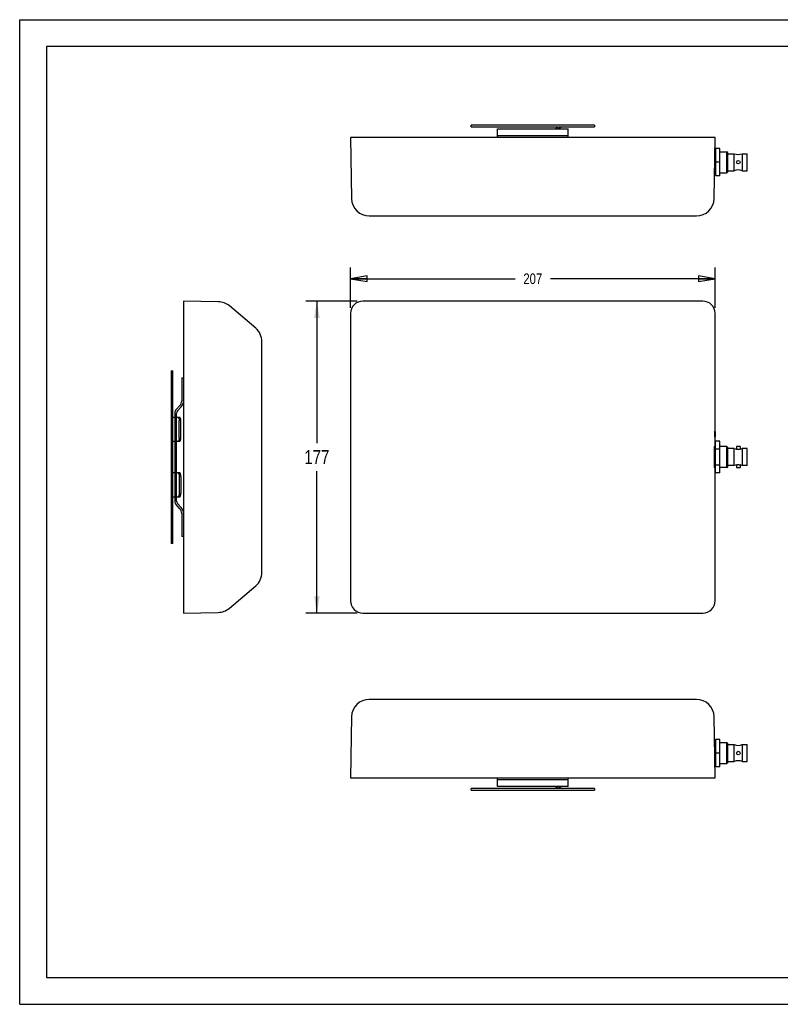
# Model space of a CAD drawing. Header units: inches. Extents: x 0 to 17, y 0 to 11.
# Tile 1 of 2: x 0 to 8.5, y 0 to 11. Entities that reach past the tile are written whole.
import ezdxf

# ---------------------------------------------------------------- set-up
doc = ezdxf.new("R2010")
doc.units = ezdxf.units.IN
doc.header["$LTSCALE"] = 0.935
doc.header["$MEASUREMENT"] = 0
doc.layers.get('0').update_dxf_attribs({"linetype": 'CONTINUOUS'})
doc.styles.add('TEXTSTYLE_2', font='txt', dxfattribs={"width": 0.8})
doc.dimstyles.new('DIMSTYLE_1', dxfattribs={"dimtxt": 0.11811, "dimasz": 0.1875, "dimexe": 0.125, "dimexo": 0.0625, "dimgap": 0.059055, "dimtad": 0, "dimtih": 1, "dimtoh": 1, "dimlfac": 2, "dimzin": 4, "dimdsep": 46, "dimtxsty": 'TEXTSTYLE_2', "dimblk": '_FILLED', "dimblk1": '_FILLED', "dimblk2": '_FILLED', "dimcen": 0.09, "dimazin": 1, "dimtfac": 1, "dimtofl": 0, "dimtmove": 0, "dimatfit": 3, "dimldrblk": '_FILLED', "dimfxl": 1, "dimtolj": 1, "dimtzin": 4, "dimarcsym": 0})
doc.dimstyles.new('DIMSTYLE_2', dxfattribs={"dimtxt": 0.15625, "dimasz": 0.1875, "dimexe": 0.125, "dimexo": 0.0625, "dimgap": 0.078125, "dimtad": 0, "dimtih": 1, "dimtoh": 1, "dimlfac": 2, "dimzin": 4, "dimdsep": 46, "dimtxsty": 'TEXTSTYLE_2', "dimblk": '_FILLED', "dimblk1": '_FILLED', "dimblk2": '_FILLED', "dimcen": 0.09, "dimazin": 1, "dimtfac": 1, "dimtofl": 0, "dimtmove": 0, "dimatfit": 3, "dimldrblk": '_FILLED', "dimfxl": 1, "dimtolj": 1, "dimtzin": 4, "dimarcsym": 0})

# ---------------------------------------------------------------- blocks, each defined once
blk = doc.blocks.new('_CLOSED')
at = {"color": 0, "linetype": 'BYBLOCK'}
for p, q in [((0, 0), (-1, 0.167)), ((-1, 0.167), (-1, -0.167)), ((-1, -0.167), (0, 0)), ((-1, 0), (0, 0))]:
    blk.add_line(p, q, dxfattribs=at)
blk = doc.blocks.new('*D0')
at = {"color": 2, "linetype": 'CONTINUOUS'}
for p, q in [((3.697, 7.78), (3.697, 8.231)), ((7.772, 7.78), (7.772, 8.231)), ((3.697, 8.106), (5.536, 8.106)), ((7.772, 8.106), (5.933, 8.106))]:
    blk.add_line(p, q, dxfattribs=at)
at = {"color": 2, "linetype": 'CONTINUOUS', "xscale": 0.1875, "yscale": 0.1875, "zscale": 0.1875, "rotation": 180}
blk.add_blockref('_CLOSED', (3.697, 8.106), dxfattribs=at)
at = {"color": 2, "linetype": 'CONTINUOUS', "xscale": 0.1875, "yscale": 0.1875, "zscale": 0.1875}
blk.add_blockref('_CLOSED', (7.772, 8.106), dxfattribs=at)
at = {"color": 2, "linetype": 'CONTINUOUS', "insert": (5.734, 8.165), "char_height": 0.1181, "width": 0.4176, "attachment_point": 2, "line_spacing_factor": 0.9, "style": 'TEXTSTYLE_2'}
blk.add_mtext('207', dxfattribs=at)
blk = doc.blocks.new('_FILLED')
at = {"color": 0, "linetype": 'BYBLOCK'}
blk.add_solid([(0, 0), (-1, 0.167), (-1, -0.167)], dxfattribs=at)
blk = doc.blocks.new('*D1')
at = {"color": 2, "linetype": 'CONTINUOUS'}
for p, q in [((3.772, 7.856), (3.196, 7.856)), ((3.321, 7.856), (3.321, 6.27)), ((3.321, 4.371), (3.321, 5.957)), ((3.772, 4.371), (3.196, 4.371))]:
    blk.add_line(p, q, dxfattribs=at)
at = {"color": 2, "linetype": 'CONTINUOUS', "xscale": 0.1875, "yscale": 0.1875, "zscale": 0.1875}
for p, rotation in [((3.321, 7.856), 90), ((3.321, 4.371), 270)]:
    blk.add_blockref('_FILLED', p, dxfattribs=dict(at, rotation=rotation))
at = {"color": 2, "linetype": 'CONTINUOUS', "insert": (3.321, 6.192), "char_height": 0.1562, "width": 0.50223, "attachment_point": 2, "line_spacing_factor": 0.9, "style": 'TEXTSTYLE_2'}
blk.add_mtext('177', dxfattribs=at)

msp = doc.modelspace()

# ---------------------------------------------------------------- linework, layer by layer
at = {"color": 7, "linetype": 'CONTINUOUS'}
for p, q in [((0, 0), (0, 11)), ((0, 11), (17, 11)), ((0.3, 10.7), (0.3, 0.3)), ((16.7, 10.7), (0.3, 10.7)), ((5.0455, 9.8014), (5.0455, 9.8211)), ((6.4234, 9.8211), (5.0455, 9.8211)), ((5.0455, 9.8014), (6.4234, 9.8014)), ((5.9828, 9.7817), (6.0163, 9.8014)), ((6.0413, 9.7933), (6.0217, 9.7817)), ((6.4234, 9.8211), (6.4234, 9.8014)), ((3.697, 9.6833), (3.7089, 9.0007)), ((7.7718, 9.6833), (3.697, 9.6833)), ((5.3407, 9.6833), (5.3407, 9.7817)), ((5.3407, 9.7817), (6.1281, 9.7817)), ((6.1281, 9.703), (5.3407, 9.703)), ((6.1281, 9.6833), (6.1281, 9.7817)), ((7.7599, 9.0007), (7.7718, 9.6833)), ((7.7691, 9.5248), (7.7747, 9.5248)), ((7.8239, 9.5611), (7.7747, 9.5611)), ((7.7747, 9.5611), (7.7747, 9.2543)), ((7.8239, 9.2543), (7.8239, 9.5611)), ((7.8239, 9.5248), (7.9026, 9.5248)), ((7.9125, 9.515), (7.9026, 9.5248)), ((7.9026, 9.2906), (7.9026, 9.5248)), ((7.9125, 9.3004), (7.9125, 9.515)), ((7.9125, 9.5022), (7.986, 9.5022)), ((7.986, 9.3132), (7.986, 9.5022)), ((8.0752, 9.5022), (8.129, 9.5022)), ((8.0752, 9.5022), (8.0752, 9.3132)), ((8.129, 9.3132), (8.129, 9.5022)), ((7.8239, 9.4077), (7.7747, 9.4077)), ((7.765, 9.2906), (7.7747, 9.2906)), ((7.8239, 9.2543), (7.7747, 9.2543)), ((7.8239, 9.2906), (7.9026, 9.2906)), ((7.9125, 9.3004), (7.9026, 9.2906)), ((7.9125, 9.3132), (7.986, 9.3132)), ((8.0752, 9.3132), (8.129, 9.3132)), ((3.9058, 8.8073), (7.563, 8.8073)), ((1.8309, 7.8557), (1.8309, 4.3715)), ((2.2195, 7.849), (1.8309, 7.8557)), ((7.6341, 7.8557), (3.8348, 7.8557)), ((2.6375, 7.5524), (2.3435, 7.8022)), ((3.697, 7.718), (3.697, 4.5093)), ((7.7718, 6.2307), (7.7718, 7.718)), ((2.7069, 4.8249), (2.7069, 7.4023)), ((1.6931, 7.0782), (1.6931, 5.149)), ((1.6931, 7.0782), (1.7128, 7.0782)), ((1.7128, 5.149), (1.7128, 7.0782)), ((1.8112, 6.9994), (1.8112, 6.7435)), ((1.8112, 6.9994), (1.8309, 6.9994)), ((1.7325, 6.6046), (1.7325, 5.6227)), ((1.7482, 6.6447), (1.7902, 6.69)), ((1.7522, 5.6227), (1.7522, 6.6046)), ((1.8047, 6.6766), (1.7627, 6.6313)), ((1.7325, 6.5565), (1.7128, 6.5565)), ((1.7946, 6.5565), (1.7522, 6.5565)), ((1.7835, 6.3301), (1.7835, 6.5172)), ((1.7946, 6.5492), (1.7946, 6.5565)), ((1.8014, 6.3301), (1.8014, 6.5172)), ((1.7128, 6.2908), (1.7325, 6.2908)), ((1.7522, 6.2908), (1.7946, 6.2908)), ((1.7946, 6.2908), (1.7946, 6.2981)), ((7.8239, 6.2908), (7.7747, 6.2908)), ((7.7747, 5.9364), (7.7747, 6.2908)), ((7.8239, 5.9364), (7.8239, 6.2908)), ((7.7747, 6.2307), (7.7664, 6.2307)), ((7.8239, 6.2022), (7.7747, 6.2022)), ((7.9026, 6.2307), (7.8239, 6.2307)), ((7.9026, 6.2307), (7.9125, 6.2209)), ((7.9026, 5.9965), (7.9026, 6.2307)), ((7.9125, 6.0063), (7.9125, 6.2209)), ((7.986, 6.2081), (7.9125, 6.2081)), ((7.986, 6.0191), (7.986, 6.2081)), ((8.0503, 6.2317), (8.0109, 6.2317)), ((8.0109, 6.2317), (8.0109, 6.2014)), ((8.0503, 6.2317), (8.0503, 6.2014)), ((8.129, 6.2081), (8.0752, 6.2081)), ((8.0752, 6.2081), (8.0752, 6.0191)), ((8.129, 6.0191), (8.129, 6.2081)), ((7.7747, 5.9965), (7.7664, 5.9965)), ((7.7672, 5.991), (7.767, 5.9906)), ((7.7677, 5.9964), (7.7672, 5.991)), ((7.7718, 4.5093), (7.7718, 5.9965)), ((7.8239, 6.025), (7.7747, 6.025)), ((7.9026, 5.9965), (7.8239, 5.9965)), ((7.9026, 5.9965), (7.9125, 6.0063)), ((7.986, 6.0191), (7.9125, 6.0191)), ((8.0109, 6.0259), (8.0109, 5.9955)), ((8.0109, 5.9955), (8.0503, 5.9955)), ((8.0503, 6.0259), (8.0503, 5.9955)), ((8.129, 6.0191), (8.0752, 6.0191)), ((1.7325, 5.9364), (1.7128, 5.9364)), ((1.7946, 5.9364), (1.7522, 5.9364)), ((1.7835, 5.8971), (1.7835, 5.7101)), ((1.7946, 5.9291), (1.7946, 5.9364)), ((1.8014, 5.8971), (1.8014, 5.7101)), ((7.8239, 5.9364), (7.7747, 5.9364)), ((1.7128, 5.6707), (1.7325, 5.6707)), ((1.7522, 5.6707), (1.7946, 5.6707)), ((1.7946, 5.6707), (1.7946, 5.678)), ((1.7902, 5.5372), (1.7482, 5.5825)), ((1.7627, 5.5959), (1.8047, 5.5506)), ((1.8112, 5.4837), (1.8112, 5.2278)), ((1.8309, 5.2278), (1.8112, 5.2278)), ((1.7128, 5.149), (1.6931, 5.149)), ((2.3435, 4.4251), (2.6375, 4.6748)), ((1.8309, 4.3715), (2.2195, 4.3783)), ((3.8348, 4.3715), (7.6341, 4.3715)), ((7.563, 3.4069), (3.9058, 3.4069)), ((3.7089, 3.2135), (3.697, 2.5309)), ((7.7718, 2.5309), (7.7599, 3.2135)), ((7.765, 2.9236), (7.7747, 2.9236)), ((7.8239, 2.9599), (7.7747, 2.9599)), ((7.7747, 2.9599), (7.7747, 2.6531)), ((7.8239, 2.6531), (7.8239, 2.9599)), ((7.8239, 2.9236), (7.9026, 2.9236)), ((7.9125, 2.9138), (7.9026, 2.9236)), ((7.9026, 2.6894), (7.9026, 2.9236)), ((7.9125, 2.6992), (7.9125, 2.9138)), ((7.9125, 2.901), (7.986, 2.901)), ((7.986, 2.712), (7.986, 2.901)), ((8.0752, 2.901), (8.129, 2.901)), ((8.0752, 2.901), (8.0752, 2.712)), ((8.129, 2.712), (8.129, 2.901)), ((7.8239, 2.8065), (7.7747, 2.8065)), ((7.7691, 2.6894), (7.7747, 2.6894)), ((7.8239, 2.6531), (7.7747, 2.6531)), ((7.8239, 2.6894), (7.9026, 2.6894)), ((7.9125, 2.6992), (7.9026, 2.6894)), ((7.9125, 2.712), (7.986, 2.712)), ((8.0752, 2.712), (8.129, 2.712)), ((3.697, 2.5309), (7.7718, 2.5309)), ((5.3407, 2.4325), (5.3407, 2.5309)), ((6.1281, 2.4325), (6.1281, 2.5309)), ((5.3407, 2.5112), (6.1281, 2.5112)), ((6.1281, 2.4325), (5.3407, 2.4325)), ((6.0163, 2.4128), (5.9828, 2.4325)), ((6.0217, 2.4325), (6.0413, 2.4209)), ((5.0455, 2.3931), (5.0455, 2.4128)), ((6.4234, 2.4128), (5.0455, 2.4128)), ((5.0455, 2.3931), (6.4234, 2.3931)), ((6.4234, 2.4128), (6.4234, 2.3931)), ((0.3, 0.3), (16.7, 0.3)), ((0, 0), (17, 0))]:
    msp.add_line(p, q, dxfattribs=at)
for centre in [(8.0306, 9.4077), (8.0306, 2.8065)]:
    msp.add_circle(centre, 0.0197, dxfattribs=at)
for centre, radius, start, end in [((6.0712, 9.7424), 0.0591, 90, 120.42453), ((8.0306, 9.6178), 0.1239, 248.89491, 291.10509), ((8.0306, 9.1976), 0.1239, 68.89491, 111.10509), ((3.9058, 9.0042), 0.1969, 181, 270.02031), ((7.5631, 9.0042), 0.1969, 269.98072, 359), ((2.216, 7.6521), 0.1969, 49.6523, 89), ((2.51, 7.4024), 0.1969, 359.98063, 49.6523), ((1.7325, 6.7435), 0.0787, 317.1658, 360), ((1.7325, 6.7435), 0.0984, 317.1658, 360), ((1.7915, 6.6046), 0.0591, 137.1658, 180), ((1.7915, 6.6046), 0.0394, 137.1658, 180), ((8.0306, 6.3237), 0.1239, 248.89491, 260.85995), ((8.0306, 6.3237), 0.1239, 279.14005, 291.10509), ((8.0306, 5.9035), 0.1239, 99.14005, 111.10509), ((8.0306, 5.9035), 0.1239, 68.89491, 80.85995), ((1.7915, 5.6227), 0.0591, 180, 222.8342), ((1.7915, 5.6227), 0.0394, 180, 222.8342), ((1.7325, 5.4837), 0.0787, 0, 42.8342), ((1.7325, 5.4837), 0.0984, 0, 42.8342), ((2.51, 4.8248), 0.1969, 310.3477, 0.02031), ((2.216, 4.5751), 0.1969, 271, 310.3477), ((3.9058, 3.21), 0.1969, 89.97969, 179), ((7.5631, 3.21), 0.1969, 1, 90.01928), ((8.0306, 3.0166), 0.1239, 248.89491, 291.10509), ((8.0306, 2.5964), 0.1239, 68.89491, 111.10509), ((6.0712, 2.4719), 0.0591, 239.57547, 270)]:
    msp.add_arc(centre, radius, start, end, dxfattribs=at)
for centre, major_axis, start_param, end_param in [((3.8348, 7.7179), (-0.0975, 0.0975), -0.7852675, 0.7852675), ((7.634, 7.7179), (0.0975, 0.0975), -0.7852675, 0.7852675), ((3.8348, 4.5093), (-0.0975, -0.0975), -0.785266, 0.785266), ((7.634, 4.5093), (0.0975, -0.0975), -0.785266, 0.785266)]:
    msp.add_ellipse(centre, major_axis=major_axis, ratio=0.9996955, start_param=start_param, end_param=end_param, dxfattribs=at)
for points, knots in [([(1.7673, 6.5565), (1.7677, 6.5565), (1.7686, 6.5564), (1.7703, 6.5559), (1.7725, 6.5546), (1.7749, 6.5521), (1.7762, 6.5501), (1.7768, 6.549)], [0, 0, 0, 0, 0.1004258, 0.2040824, 0.4300303, 0.6931187, 1, 1, 1, 1]), ([(1.7768, 6.549), (1.7774, 6.548), (1.7784, 6.546), (1.7802, 6.5414), (1.7819, 6.5348), (1.7832, 6.5262), (1.7835, 6.5202), (1.7835, 6.5172)], [0, 0, 0, 0, 0.100178, 0.2095826, 0.4524652, 0.7200069, 1, 1, 1, 1]), ([(1.8014, 6.5172), (1.8014, 6.5197), (1.8012, 6.5248), (1.8003, 6.5321), (1.7989, 6.5388), (1.7969, 6.5448), (1.7948, 6.5491), (1.793, 6.5518), (1.7915, 6.5535), (1.79, 6.5548), (1.7885, 6.5558), (1.7869, 6.5564), (1.7858, 6.5565), (1.7853, 6.5565)], [0, 0, 0, 0, 0.1687354, 0.3324253, 0.4854908, 0.6237723, 0.7440812, 0.7969725, 0.8450527, 0.8886229, 0.9282839, 0.9649862, 1, 1, 1, 1]), ([(7.7692, 6.3695), (7.7692, 6.3717), (7.7692, 6.3761), (7.7692, 6.3815), (7.7692, 6.3857), (7.7693, 6.3886), (7.7693, 6.3913), (7.7693, 6.3938), (7.7694, 6.396), (7.7694, 6.398), (7.7695, 6.3998), (7.7695, 6.401), (7.7696, 6.4019), (7.7696, 6.4024), (7.7696, 6.4029), (7.7696, 6.4033), (7.7697, 6.4035), (7.7697, 6.4038), (7.7697, 6.4039), (7.7698, 6.4039), (7.7698, 6.4039)], [0, 0, 0, 0, 0.194722, 0.3825059, 0.4711879, 0.5552913, 0.6340387, 0.7066709, 0.7725307, 0.8309962, 0.8814478, 0.9233785, 0.9410435, 0.9564555, 0.9695755, 0.980365, 0.9887887, 0.9948358, 0.9985281, 1, 1, 1, 1]), ([(7.7698, 6.4039), (7.7698, 6.4039), (7.7698, 6.4039), (7.7698, 6.4038), (7.7699, 6.4035), (7.7699, 6.4033), (7.7699, 6.4029), (7.7699, 6.4024), (7.77, 6.4019), (7.77, 6.401), (7.7701, 6.3998), (7.7701, 6.398), (7.7702, 6.396), (7.7702, 6.3938), (7.7702, 6.3913), (7.7703, 6.3886), (7.7703, 6.3857), (7.7703, 6.3815), (7.7704, 6.3761), (7.7704, 6.3717), (7.7704, 6.3695)], [0, 0, 0, 0, 0.0014719, 0.0051642, 0.0112113, 0.019635, 0.0304245, 0.0435445, 0.0589565, 0.0766215, 0.1185522, 0.1690038, 0.2274693, 0.293329, 0.3659613, 0.4447086, 0.528812, 0.617494, 0.805278, 1, 1, 1, 1]), ([(1.7768, 6.2983), (1.7762, 6.2972), (1.7749, 6.2952), (1.7725, 6.2927), (1.7703, 6.2914), (1.7686, 6.2909), (1.7677, 6.2908), (1.7673, 6.2908)], [0, 0, 0, 0, 0.3068758, 0.5699622, 0.7959123, 0.8995713, 1, 1, 1, 1]), ([(1.7835, 6.3301), (1.7835, 6.3271), (1.7832, 6.3211), (1.7819, 6.3125), (1.7802, 6.3059), (1.7784, 6.3013), (1.7774, 6.2993), (1.7768, 6.2983)], [0, 0, 0, 0, 0.2799971, 0.547541, 0.7904224, 0.899825, 1, 1, 1, 1]), ([(1.7853, 6.2908), (1.7858, 6.2908), (1.7869, 6.2909), (1.7885, 6.2915), (1.79, 6.2925), (1.7915, 6.2938), (1.793, 6.2955), (1.7948, 6.2982), (1.7969, 6.3025), (1.7989, 6.3085), (1.8003, 6.3152), (1.8012, 6.3225), (1.8014, 6.3276), (1.8014, 6.3301)], [0, 0, 0, 0, 0.0350138, 0.0717161, 0.1113772, 0.1549475, 0.2030277, 0.2559191, 0.376228, 0.5145096, 0.667575, 0.8312647, 1, 1, 1, 1]), ([(7.7698, 6.335), (7.7698, 6.335), (7.7697, 6.3351), (7.7697, 6.3352), (7.7697, 6.3354), (7.7696, 6.3357), (7.7696, 6.3361), (7.7696, 6.3366), (7.7696, 6.3371), (7.7695, 6.3379), (7.7695, 6.3392), (7.7694, 6.3409), (7.7694, 6.3429), (7.7693, 6.3452), (7.7693, 6.3477), (7.7693, 6.3504), (7.7692, 6.3533), (7.7692, 6.3574), (7.7692, 6.3629), (7.7692, 6.3673), (7.7692, 6.3695)], [0, 0, 0, 0, 0.0014719, 0.0051642, 0.0112113, 0.019635, 0.0304245, 0.0435445, 0.0589565, 0.0766215, 0.1185521, 0.1690038, 0.2274693, 0.293329, 0.3659613, 0.4447086, 0.528812, 0.617494, 0.8052779, 1, 1, 1, 1]), ([(7.7704, 6.3695), (7.7704, 6.3673), (7.7704, 6.3629), (7.7703, 6.3574), (7.7703, 6.3533), (7.7703, 6.3504), (7.7702, 6.3477), (7.7702, 6.3452), (7.7702, 6.3429), (7.7701, 6.3409), (7.7701, 6.3392), (7.77, 6.3379), (7.77, 6.3371), (7.7699, 6.3366), (7.7699, 6.3361), (7.7699, 6.3357), (7.7699, 6.3354), (7.7698, 6.3352), (7.7698, 6.3351), (7.7698, 6.335), (7.7698, 6.335)], [0, 0, 0, 0, 0.194722, 0.382506, 0.4711879, 0.5552913, 0.6340387, 0.7066709, 0.7725307, 0.8309962, 0.8814478, 0.9233785, 0.9410435, 0.9564555, 0.9695755, 0.980365, 0.9887887, 0.9948358, 0.9985281, 1, 1, 1, 1]), ([(7.7649, 6.1136), (7.7649, 6.1216), (7.7649, 6.1335), (7.765, 6.1492), (7.765, 6.1605), (7.7651, 6.1714), (7.7652, 6.1817), (7.7654, 6.1914), (7.7655, 6.2003), (7.7656, 6.2084), (7.7658, 6.2156), (7.766, 6.221), (7.7661, 6.2247), (7.7662, 6.2272), (7.7663, 6.2294), (7.7664, 6.2313), (7.7665, 6.2329), (7.7666, 6.2342), (7.7667, 6.2352), (7.7668, 6.2359), (7.7669, 6.2363), (7.7669, 6.2365), (7.7669, 6.2366), (7.767, 6.2366), (7.767, 6.2366)], [0, 0, 0, 0, 0.1948989, 0.2901115, 0.3824582, 0.4710945, 0.5551933, 0.6339654, 0.7066467, 0.7725053, 0.8309367, 0.88137, 0.9034266, 0.9233128, 0.9409839, 0.956395, 0.9695022, 0.9802732, 0.9886945, 0.9947585, 0.9969078, 0.9984744, 0.999476, 1, 1, 1, 1]), ([(7.767, 6.2366), (7.767, 6.2366), (7.7671, 6.2366), (7.7671, 6.2365), (7.7672, 6.2362), (7.7673, 6.2358), (7.7674, 6.2351), (7.7674, 6.2343), (7.7675, 6.2333), (7.7676, 6.2321), (7.7676, 6.2313), (7.7677, 6.2309)], [0, 0, 0, 0, 0.0080603, 0.0217252, 0.0705371, 0.1495002, 0.2589134, 0.3987775, 0.5690084, 0.7694888, 1, 1, 1, 1]), ([(8.0306, 6.1975), (8.0293, 6.1975), (8.0268, 6.1976), (8.0221, 6.1981), (8.0173, 6.1992), (8.0133, 6.2005), (8.0114, 6.2012), (8.0109, 6.2014)], [0, 0, 0, 0, 0.1917557, 0.3770149, 0.6985864, 0.9197039, 1, 1, 1, 1]), ([(8.0503, 6.2014), (8.0498, 6.2012), (8.0479, 6.2005), (8.0439, 6.1992), (8.0391, 6.1981), (8.0344, 6.1976), (8.0319, 6.1975), (8.0306, 6.1975)], [0, 0, 0, 0, 0.0802185, 0.3012579, 0.6228511, 0.8082136, 1, 1, 1, 1]), ([(7.767, 5.9906), (7.767, 5.9906), (7.7669, 5.9906), (7.7669, 5.9907), (7.7669, 5.9909), (7.7668, 5.9913), (7.7667, 5.992), (7.7666, 5.993), (7.7665, 5.9944), (7.7664, 5.996), (7.7663, 5.9979), (7.7662, 6), (7.7661, 6.0025), (7.766, 6.0063), (7.7658, 6.0116), (7.7656, 6.0188), (7.7655, 6.0269), (7.7654, 6.0358), (7.7652, 6.0455), (7.7651, 6.0558), (7.765, 6.0667), (7.765, 6.078), (7.7649, 6.0937), (7.7649, 6.1056), (7.7649, 6.1136)], [0, 0, 0, 0, 0.000524, 0.0015256, 0.0030922, 0.0052415, 0.0113055, 0.0197268, 0.0304978, 0.043605, 0.0590161, 0.0766872, 0.0965734, 0.11863, 0.1690632, 0.2274947, 0.2933533, 0.3660346, 0.4448067, 0.5289054, 0.6175418, 0.7098885, 0.8051011, 1, 1, 1, 1]), ([(8.0109, 6.0259), (8.0114, 6.0261), (8.0133, 6.0268), (8.0173, 6.028), (8.0221, 6.0291), (8.0268, 6.0296), (8.0293, 6.0297), (8.0306, 6.0297)], [0, 0, 0, 0, 0.0802103, 0.3012386, 0.6228305, 0.8082086, 1, 1, 1, 1]), ([(8.0306, 6.0297), (8.0319, 6.0297), (8.0344, 6.0296), (8.0391, 6.0291), (8.0439, 6.028), (8.0479, 6.0268), (8.0498, 6.0261), (8.0503, 6.0259)], [0, 0, 0, 0, 0.1917582, 0.377027, 0.6986047, 0.9197147, 1, 1, 1, 1]), ([(1.7673, 5.9364), (1.7677, 5.9364), (1.7686, 5.9364), (1.7703, 5.9358), (1.7725, 5.9345), (1.7749, 5.9321), (1.7762, 5.93), (1.7768, 5.9289)], [0, 0, 0, 0, 0.1004258, 0.2040824, 0.4300303, 0.6931187, 1, 1, 1, 1]), ([(1.7768, 5.9289), (1.7774, 5.928), (1.7784, 5.9259), (1.7802, 5.9213), (1.7819, 5.9147), (1.7832, 5.9061), (1.7835, 5.9001), (1.7835, 5.8971)], [0, 0, 0, 0, 0.100178, 0.2095826, 0.4524652, 0.7200069, 1, 1, 1, 1]), ([(1.8014, 5.8971), (1.8014, 5.8996), (1.8012, 5.9047), (1.8003, 5.912), (1.7989, 5.9188), (1.7969, 5.9247), (1.7948, 5.929), (1.793, 5.9318), (1.7915, 5.9334), (1.79, 5.9348), (1.7885, 5.9357), (1.7869, 5.9363), (1.7858, 5.9364), (1.7853, 5.9364)], [0, 0, 0, 0, 0.1687354, 0.3324253, 0.4854908, 0.6237723, 0.7440812, 0.7969725, 0.8450527, 0.8886229, 0.9282839, 0.9649862, 1, 1, 1, 1]), ([(1.7768, 5.6782), (1.7762, 5.6771), (1.7749, 5.6751), (1.7725, 5.6726), (1.7703, 5.6713), (1.7686, 5.6708), (1.7677, 5.6707), (1.7673, 5.6707)], [0, 0, 0, 0, 0.3068758, 0.5699622, 0.7959123, 0.8995713, 1, 1, 1, 1]), ([(1.7835, 5.7101), (1.7835, 5.707), (1.7832, 5.701), (1.7819, 5.6924), (1.7802, 5.6859), (1.7784, 5.6812), (1.7774, 5.6792), (1.7768, 5.6782)], [0, 0, 0, 0, 0.2799971, 0.547541, 0.7904224, 0.899825, 1, 1, 1, 1]), ([(1.7853, 5.6707), (1.7858, 5.6707), (1.7869, 5.6708), (1.7885, 5.6714), (1.79, 5.6724), (1.7915, 5.6737), (1.793, 5.6754), (1.7948, 5.6782), (1.7969, 5.6824), (1.7989, 5.6884), (1.8003, 5.6951), (1.8012, 5.7025), (1.8014, 5.7075), (1.8014, 5.7101)], [0, 0, 0, 0, 0.0350138, 0.0717161, 0.1113772, 0.1549475, 0.2030277, 0.2559191, 0.376228, 0.5145096, 0.667575, 0.8312647, 1, 1, 1, 1])]:
    msp.add_open_spline(points, degree=3, knots=knots, dxfattribs=at)

# ---------------------------------------------------------------- dimensions: what is measured, and where the dimension line sits
at = {"color": 2, "linetype": 'CONTINUOUS'}
dim = msp.add_linear_dim(base=(3.697, 8.1061), p1=(7.7718, 7.718), p2=(3.697, 7.718), angle=180, dimstyle='DIMSTYLE_1', override={"dimblk1": 'CLOSED', "dimblk2": 'CLOSED', "dimsah": 1}, dxfattribs=at)
dim.commit()
dim.dimension.update_dxf_attribs({"geometry": '*D0', "text_midpoint": (5.7176, 8.1061), "dimtype": 160})
dim = msp.add_linear_dim(base=(3.3215, 4.3715), p1=(3.8348, 7.8557), p2=(3.8348, 4.3715), angle=270, dimstyle='DIMSTYLE_2', dxfattribs=at)
dim.commit()
dim.dimension.update_dxf_attribs({"geometry": '*D1', "text_midpoint": (3.2992, 6.1136), "dimtype": 160})

doc.saveas('drawing.dxf')
